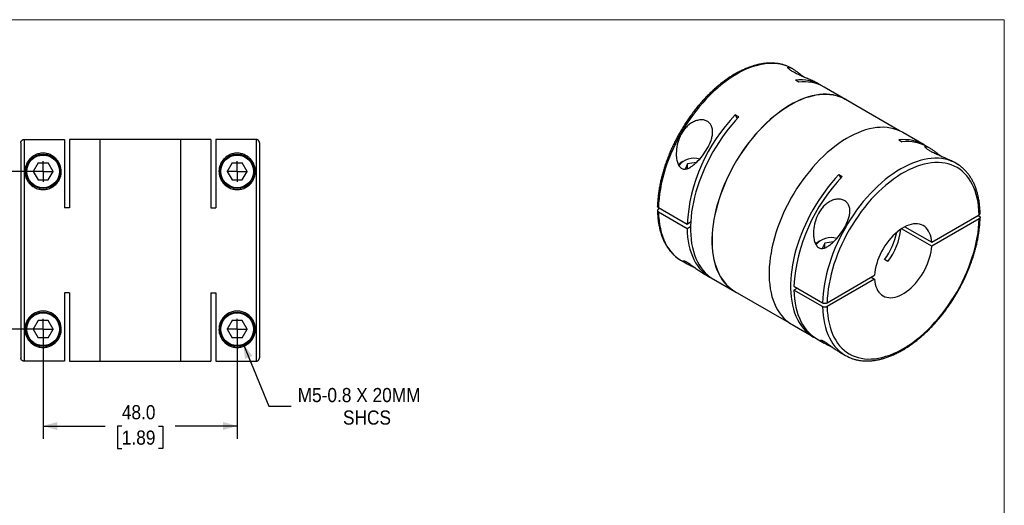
# Model space of a CAD drawing. Header units: millimetres. Extents: x 0 to 432, y 0 to 279.
# Tile 3 of 3: x 188 to 432, y 159 to 279. Entities that reach past the tile are written whole.
import ezdxf

# ---------------------------------------------------------------- set-up
doc = ezdxf.new("R2010")
doc.units = ezdxf.units.MM
doc.linetypes.add('SLD-Solid', pattern=[0])
doc.layers.add('SLD-0', color=7, linetype='SLD-Solid', lineweight=25)
doc.styles.add('SLDTEXTSTYLE0', font='GOTHIC.TTF', dxfattribs={"width": 0.913})
doc.dimstyles.new('SLDDIMSTYLE2', dxfattribs={"dimtxt": 3.5, "dimasz": 3.5, "dimexe": 0, "dimexo": 0.0625, "dimgap": 0.875, "dimtad": 0, "dimtih": 1, "dimtoh": 1, "dimdec": 1, "dimrnd": 1e-09, "dimzin": 4, "dimdsep": 46, "dimtxsty": 'SLDTEXTSTYLE0', "dimsah": 1, "dimcen": 0.09, "dimadec": 0, "dimazin": 1, "dimtfac": 1, "dimtdec": 1, "dimtofl": 0, "dimtmove": 0, "dimatfit": 3, "dimfxl": 0, "dimfrac": 2, "dimtolj": 1, "dimtzin": 12, "dimarcsym": 0})
doc.dimstyles.new('SLDDIMSTYLE4', dxfattribs={"dimtxt": 3.5, "dimasz": 3.5, "dimexe": 0, "dimexo": 0.0625, "dimgap": 0.875, "dimtad": 0, "dimtih": 1, "dimtoh": 1, "dimdec": 1, "dimrnd": 1e-09, "dimzin": 12, "dimdsep": 46, "dimtxsty": 'SLDTEXTSTYLE0', "dimsah": 1, "dimcen": 0, "dimadec": 0, "dimazin": 3, "dimtfac": 1, "dimtdec": 1, "dimtofl": 0, "dimtmove": 0, "dimatfit": 3, "dimfxl": 0, "dimfrac": 2, "dimtolj": 1, "dimtzin": 12, "dimarcsym": 0})

# ---------------------------------------------------------------- blocks, each defined once
blk = doc.blocks.new('Block2')
at = {"color": 7, "linetype": 'SLD-Solid', "lineweight": 18}
for p, q in [((0, 279.4), (431.8, 279.4)), ((431.8, 279.4), (431.8, 0))]:
    blk.add_line(p, q, dxfattribs=at)
blk = doc.blocks.new('_D_5')
at = {"layer": 'SLD-0'}
for p, q in [((192.79, 241.92), (163.37, 241.92)), ((166.54, 241.92), (166.54, 228.71)), ((162.02, 222.39), (160.95, 222.39)), ((160.95, 222.39), (160.95, 216.84)), ((171.07, 222.39), (172.14, 222.39)), ((172.14, 222.39), (172.14, 216.84)), ((160.95, 216.84), (162.02, 216.84)), ((172.14, 216.84), (171.07, 216.84)), ((166.54, 202.92), (166.54, 216.13)), ((192.79, 202.92), (163.37, 202.92))]:
    blk.add_line(p, q, dxfattribs=at)
for points in [[(166.54, 241.92), (165.54, 238.42), (167.54, 238.42)], [(166.54, 202.92), (167.54, 206.42), (165.54, 206.42)]]:
    blk.add_solid(points, dxfattribs=at)
at = {"layer": 'SLD-0', "char_height": 3.5, "attachment_point": 1, "style": 'SLDTEXTSTYLE0'}
for s, insert in [('39.0', (162.02, 227.58)), ('1.54', (162.02, 221.31))]:
    blk.add_mtext(s, dxfattribs=dict(at, insert=insert))
blk = doc.blocks.new('_D_6')
at = {"layer": 'SLD-0'}
for p, q in [((194.06, 201.65), (194.06, 175.84)), ((242.06, 201.65), (242.06, 175.84)), ((194.06, 179.01), (209.4, 179.01)), ((213.53, 178.99), (212.47, 178.99)), ((212.47, 178.99), (212.47, 173.43)), ((222.58, 178.99), (223.65, 178.99)), ((223.65, 178.99), (223.65, 173.43)), ((242.06, 179.01), (226.72, 179.01)), ((212.47, 173.43), (213.53, 173.43)), ((223.65, 173.43), (222.58, 173.43))]:
    blk.add_line(p, q, dxfattribs=at)
for points in [[(194.06, 179.01), (197.56, 178.01), (197.56, 180.01)], [(242.06, 179.01), (238.56, 180.01), (238.56, 178.01)]]:
    blk.add_solid(points, dxfattribs=at)
at = {"layer": 'SLD-0', "char_height": 3.5, "attachment_point": 1, "style": 'SLDTEXTSTYLE0'}
for s, insert in [('48.0', (213.53, 184.17)), ('1.89', (213.53, 177.9))]:
    blk.add_mtext(s, dxfattribs=dict(at, insert=insert))
blk = doc.blocks.new('_D_7')
at = {"layer": 'SLD-0'}
for p, q in [((243.6, 199.18), (249.87, 183.94)), ((249.87, 183.94), (255.43, 183.94))]:
    blk.add_line(p, q, dxfattribs=at)
blk.add_solid([(243.6, 199.18), (244.01, 195.56), (245.86, 196.32)], dxfattribs=at)
at = {"layer": 'SLD-0', "char_height": 3.5, "attachment_point": 1, "style": 'SLDTEXTSTYLE0'}
for s, insert in [('M5-0.8 X 20MM', (257.02, 188.41)), ('SHCS', (268.23, 182.85))]:
    blk.add_mtext(s, dxfattribs=dict(at, insert=insert))
blk = doc.blocks.new('SW_CENTERMARKSYMBOL_2')
at = {"layer": 'SLD-0', "color": 0}
for q in [(0, 2.54), (-2.54, 0), (0, -2.54), (2.54, 0)]:
    blk.add_line((0, 0), q, dxfattribs=at)
blk = doc.blocks.new('SW_CENTERMARKSYMBOL_3')
at = {"layer": 'SLD-0', "color": 0}
for q in [(0, 2.54), (-2.54, 0), (0, -2.54), (2.54, 0)]:
    blk.add_line((0, 0), q, dxfattribs=at)
blk = doc.blocks.new('SW_CENTERMARKSYMBOL_4')
at = {"layer": 'SLD-0', "color": 0}
for q in [(0, 2.54), (-2.54, 0), (0, -2.54), (2.54, 0)]:
    blk.add_line((0, 0), q, dxfattribs=at)
blk = doc.blocks.new('SW_CENTERMARKSYMBOL_5')
at = {"layer": 'SLD-0', "color": 0}
for q in [(0, 2.54), (-2.54, 0), (0, -2.54), (2.54, 0)]:
    blk.add_line((0, 0), q, dxfattribs=at)

msp = doc.modelspace()

# ---------------------------------------------------------------- linework, layer by layer
for p, q in [((379.47, 267.25), (379.33, 267.33)), ((380.97, 263.98), (380.12, 264.47)), ((386.4, 263.25), (385.83, 263.58)), ((392.55, 259.7), (387.25, 262.76)), ((405.84, 251.97), (392.52, 259.65)), ((366.12, 255.41), (365.27, 255.9)), ((365.27, 255.9), (365.73, 254.99)), ((411.99, 248.47), (406.69, 251.53)), ((188.56, 249.01), (188.56, 195.83)), ((189.36, 249.81), (189.36, 195.03)), ((189.36, 249.81), (199.36, 249.81)), ((199.36, 249.81), (199.36, 232.92)), ((208.06, 249.82), (200.56, 249.82)), ((200.56, 249.82), (200.56, 232.92)), ((208.06, 249.82), (208.06, 195.02)), ((228.06, 249.77), (208.06, 249.77)), ((235.56, 249.82), (228.06, 249.82)), ((228.06, 249.82), (228.06, 195.02)), ((235.56, 249.82), (235.56, 232.92)), ((236.76, 249.81), (236.76, 232.92)), ((246.76, 249.81), (236.76, 249.81)), ((246.76, 249.81), (246.76, 195.03)), ((247.56, 249.01), (247.56, 195.83)), ((405.72, 249.69), (406.57, 249.2)), ((413.41, 247.65), (412.84, 247.98)), ((192.83, 244.05), (191.6, 241.92)), ((192.83, 244.05), (195.29, 244.05)), ((196.51, 241.92), (195.29, 244.05)), ((240.83, 244.05), (239.6, 241.92)), ((240.83, 244.05), (243.29, 244.05)), ((244.51, 241.92), (243.29, 244.05)), ((352.3, 244.4), (352.16, 244.32)), ((353.43, 243.75), (352.84, 242.49)), ((355.61, 244.08), (353.43, 243.75)), ((353.43, 242.61), (353.43, 243.75)), ((419.91, 243.9), (419.77, 243.98)), ((191.6, 241.92), (192.83, 239.8)), ((195.29, 239.8), (196.51, 241.92)), ((239.6, 241.92), (240.83, 239.8)), ((243.29, 239.8), (244.51, 241.92)), ((390.87, 241.12), (391.72, 240.63)), ((390.87, 241.12), (391.33, 240.21)), ((192.83, 239.8), (195.29, 239.8)), ((240.83, 239.8), (243.29, 239.8)), ((200.56, 232.92), (199.36, 232.92)), ((235.56, 232.92), (236.76, 232.92)), ((353.33, 228.83), (346.26, 232.91)), ((346.54, 232.75), (346.26, 232.58)), ((346.26, 231.93), (353.33, 227.85)), ((354.21, 229.34), (353.33, 228.83)), ((413.84, 224.41), (425.58, 231.19)), ((425.58, 230.21), (413.84, 223.43)), ((425.3, 231.03), (425.58, 230.86)), ((353.33, 227.85), (354.18, 228.34)), ((413.84, 223.43), (406.35, 227.75)), ((407.2, 228.24), (413.84, 224.41)), ((386.24, 224.8), (386.1, 224.72)), ((387.37, 224.15), (386.78, 222.9)), ((389.55, 224.49), (387.37, 224.15)), ((387.37, 223.01), (387.37, 224.15)), ((351.93, 219.87), (353.32, 219.07)), ((403.02, 219.66), (402.17, 220.15)), ((357.19, 216.83), (359, 215.79)), ((359.85, 215.3), (365.15, 212.24)), ((387.98, 209.48), (399.72, 216.26)), ((399.72, 215.28), (387.98, 208.5)), ((398.87, 215.77), (399.72, 215.28)), ((200.56, 211.92), (199.36, 211.92)), ((199.36, 211.92), (199.36, 195.03)), ((200.56, 211.92), (200.56, 195.02)), ((235.56, 211.92), (236.76, 211.92)), ((235.56, 211.92), (235.56, 195.02)), ((236.76, 211.92), (236.76, 195.03)), ((365.18, 212.28), (378.49, 204.59)), ((379.77, 213.56), (386.84, 209.48)), ((380.62, 213.07), (379.77, 212.58)), ((386.84, 208.5), (379.77, 212.58)), ((192.83, 205.05), (191.6, 202.92)), ((195.29, 205.05), (192.83, 205.05)), ((196.51, 202.92), (195.29, 205.05)), ((240.83, 205.05), (239.6, 202.92)), ((243.29, 205.05), (240.83, 205.05)), ((244.51, 202.92), (243.29, 205.05)), ((191.6, 202.92), (192.83, 200.8)), ((195.29, 200.8), (196.51, 202.92)), ((239.6, 202.92), (240.83, 200.8)), ((243.29, 200.8), (244.51, 202.92)), ((379.29, 204.07), (384.6, 201.01)), ((195.29, 200.8), (192.83, 200.8)), ((243.29, 200.8), (240.83, 200.8)), ((385.44, 200.52), (387.26, 199.48)), ((199.36, 195.03), (189.36, 195.03)), ((200.56, 195.02), (208.06, 195.02)), ((208.06, 195.07), (228.06, 195.07)), ((228.06, 195.02), (235.56, 195.02)), ((236.76, 195.03), (246.76, 195.03)), ((391.13, 197.24), (392.52, 196.44))]:
    msp.add_line(p, q)
at = {"flags": 128}
for points in [[(378.53, 267.74), (378.1, 267.92), (377.34, 268.18), (376.56, 268.38), (375.75, 268.52), (374.91, 268.6), (374.05, 268.61), (373.17, 268.56), (372.27, 268.45), (371.35, 268.28), (370.42, 268.04), (369.47, 267.75), (368.52, 267.39), (367.56, 266.98), (366.59, 266.5), (365.63, 265.97), (364.66, 265.39), (363.69, 264.75), (362.73, 264.05), (361.78, 263.31), (360.84, 262.51), (359.91, 261.67), (358.99, 260.79), (358.09, 259.86), (357.2, 258.89), (356.34, 257.88), (355.51, 256.84), (354.69, 255.76), (353.91, 254.65), (353.15, 253.52), (352.43, 252.36), (351.74, 251.18), (351.08, 249.98), (350.46, 248.76), (349.87, 247.53), (349.33, 246.29), (348.83, 245.05), (348.37, 243.8), (347.95, 242.55), (347.57, 241.3), (347.25, 240.06), (346.96, 238.83), (346.73, 237.61), (346.54, 236.41), (346.4, 235.22), (346.3, 234.05), (346.26, 232.91)], [(379.33, 267.33), (378.83, 267.6), (378.53, 267.74)], [(393.35, 259.18), (393.13, 259.33), (392.46, 259.74), (391.77, 260.1), (391.04, 260.4), (390.28, 260.63), (389.49, 260.81), (388.67, 260.92), (387.84, 260.98), (386.98, 260.97), (386.1, 260.9), (385.2, 260.77), (384.29, 260.58), (383.36, 260.33), (382.42, 260.02), (381.48, 259.65), (380.52, 259.22), (379.57, 258.74), (378.61, 258.2), (377.65, 257.61), (376.7, 256.96), (375.75, 256.26), (374.81, 255.51), (373.87, 254.72), (372.95, 253.88), (372.05, 252.99), (371.16, 252.06), (370.29, 251.1), (369.44, 250.09), (368.61, 249.05), (367.81, 247.98), (367.04, 246.88), (366.29, 245.76), (365.58, 244.61), (364.9, 243.44), (364.25, 242.25), (363.64, 241.04), (363.06, 239.82), (362.53, 238.6), (362.03, 237.36), (361.58, 236.13), (361.16, 234.89), (360.79, 233.66), (360.47, 232.43), (360.19, 231.21), (359.95, 230), (359.76, 228.8), (359.62, 227.63), (359.53, 226.47), (359.48, 225.34), (359.48, 224.23), (359.53, 223.15), (359.62, 222.11), (359.76, 221.09), (359.95, 220.12), (360.19, 219.18), (360.47, 218.28), (360.79, 217.43), (361.16, 216.62), (361.58, 215.86), (362.03, 215.15), (362.53, 214.49), (363.06, 213.88), (363.64, 213.33), (364.25, 212.83), (364.9, 212.39), (365.58, 212), (366, 211.8)], [(392.52, 259.65), (392.44, 259.7), (391.74, 260.06), (391.01, 260.35), (390.26, 260.59), (389.47, 260.76), (388.66, 260.88), (387.82, 260.93), (386.96, 260.92), (386.08, 260.85), (385.19, 260.73), (384.28, 260.54), (383.35, 260.29), (382.42, 259.98), (381.47, 259.61), (380.52, 259.18), (379.57, 258.7), (378.61, 258.16), (377.65, 257.57), (376.7, 256.92), (375.75, 256.22), (374.81, 255.48), (373.88, 254.68), (372.96, 253.84), (372.06, 252.96), (371.17, 252.03), (370.3, 251.07), (369.46, 250.07), (368.63, 249.03), (367.83, 247.96), (367.06, 246.87), (366.32, 245.74), (365.6, 244.59), (364.92, 243.42), (364.28, 242.24), (363.67, 241.03), (363.09, 239.82), (362.56, 238.59), (362.06, 237.36), (361.61, 236.13), (361.2, 234.89), (360.83, 233.66), (360.5, 232.43), (360.22, 231.22), (359.99, 230.01), (359.8, 228.82), (359.66, 227.64), (359.56, 226.49), (359.52, 225.36), (359.52, 224.25), (359.56, 223.18), (359.66, 222.13), (359.8, 221.12), (359.99, 220.15), (360.22, 219.21), (360.5, 218.32), (360.83, 217.46), (361.2, 216.66), (361.61, 215.9), (362.06, 215.19), (362.56, 214.53), (363.09, 213.92), (363.67, 213.37), (364.28, 212.87), (364.92, 212.43), (365.18, 212.28)], [(366.12, 255.41), (365.24, 254.44), (364.37, 253.43), (363.53, 252.39), (362.71, 251.32), (361.92, 250.21), (361.16, 249.08), (360.43, 247.92), (359.73, 246.73), (359.06, 245.53), (358.44, 244.31), (357.85, 243.08), (357.3, 241.84), (356.79, 240.59), (356.33, 239.34), (355.9, 238.09), (355.52, 236.84), (355.19, 235.59), (354.9, 234.35), (354.66, 233.13), (354.47, 231.92), (354.32, 230.73), (354.23, 229.56), (354.18, 228.41), (354.18, 227.29), (354.23, 226.2), (354.32, 225.14), (354.47, 224.11), (354.66, 223.12), (354.9, 222.18), (355.19, 221.27), (355.52, 220.41), (355.9, 219.6), (356.33, 218.83), (356.79, 218.12), (357.3, 217.46), (357.85, 216.85), (358.44, 216.3), (359.06, 215.81), (359.73, 215.37), (359.85, 215.3)], [(406.69, 251.53), (406.61, 251.58), (405.91, 251.94), (405.18, 252.23), (404.42, 252.47), (403.63, 252.64), (402.82, 252.76), (401.98, 252.81), (401.12, 252.8), (400.24, 252.74), (399.34, 252.61), (398.43, 252.42), (397.5, 252.17), (396.57, 251.86), (395.62, 251.49), (394.67, 251.06), (393.71, 250.58), (392.75, 250.04), (391.79, 249.44), (390.84, 248.8), (389.89, 248.1), (388.95, 247.35), (388.02, 246.55), (387.1, 245.71), (386.19, 244.83), (385.3, 243.9), (384.43, 242.93), (383.58, 241.93), (382.76, 240.89), (381.96, 239.82), (381.18, 238.72), (380.44, 237.59), (379.72, 236.44), (379.04, 235.27), (378.39, 234.08), (377.78, 232.88), (377.21, 231.66), (376.67, 230.43), (376.17, 229.2), (375.72, 227.96), (375.31, 226.73), (374.94, 225.49), (374.61, 224.26), (374.33, 223.04), (374.1, 221.83), (373.91, 220.64), (373.77, 219.46), (373.67, 218.31), (373.62, 217.18), (373.62, 216.07), (373.67, 214.99), (373.77, 213.94), (373.91, 212.93), (374.1, 211.95), (374.33, 211.02), (374.61, 210.12), (374.94, 209.27), (375.31, 208.46), (375.72, 207.7), (376.17, 206.99), (376.67, 206.33), (377.21, 205.72), (377.78, 205.17), (378.39, 204.67), (379.04, 204.22), (379.29, 204.07)], [(419.12, 244.31), (418.69, 244.49), (417.93, 244.75), (417.15, 244.95), (416.34, 245.09), (415.5, 245.17), (414.64, 245.18), (413.75, 245.13), (412.85, 245.02), (411.94, 244.85), (411, 244.61), (410.06, 244.32), (409.11, 243.96), (408.15, 243.55), (407.18, 243.07), (406.21, 242.54), (405.25, 241.96), (404.28, 241.32), (403.32, 240.62), (402.37, 239.88), (401.42, 239.08), (400.49, 238.24), (399.58, 237.36), (398.67, 236.43), (397.79, 235.46), (396.93, 234.45), (396.09, 233.41), (395.28, 232.33), (394.5, 231.22), (393.74, 230.09), (393.02, 228.93), (392.32, 227.75), (391.67, 226.55), (391.05, 225.33), (390.46, 224.1), (389.92, 222.86), (389.42, 221.62), (388.95, 220.37), (388.54, 219.12), (388.16, 217.87), (387.83, 216.63), (387.55, 215.4), (387.31, 214.18), (387.13, 212.97), (386.98, 211.79), (386.89, 210.62), (386.84, 209.48)], [(425.58, 231.19), (425.54, 232.26), (425.44, 233.31), (425.3, 234.31), (425.11, 235.28), (424.88, 236.22), (424.59, 237.1), (424.26, 237.95), (423.89, 238.75), (423.47, 239.5), (423.01, 240.19), (422.5, 240.84), (421.96, 241.43), (421.38, 241.97), (420.76, 242.45), (420.1, 242.87), (419.41, 243.23), (418.68, 243.53), (417.93, 243.77), (417.15, 243.95), (416.34, 244.07), (415.5, 244.12), (414.65, 244.11), (413.77, 244.04), (412.87, 243.91), (411.96, 243.71), (411.04, 243.46), (410.1, 243.14), (409.16, 242.76), (408.21, 242.33), (407.26, 241.83), (406.3, 241.28), (405.35, 240.67), (404.4, 240.01), (403.46, 239.3), (402.52, 238.54), (401.6, 237.73), (400.69, 236.87), (399.79, 235.97), (398.91, 235.03), (398.06, 234.05), (397.22, 233.03), (396.41, 231.98), (395.63, 230.9), (394.88, 229.79), (394.15, 228.65), (393.46, 227.49), (392.8, 226.31), (392.18, 225.12), (391.6, 223.91), (391.06, 222.69), (390.55, 221.46), (390.09, 220.23), (389.67, 219), (389.3, 217.76), (388.97, 216.54), (388.69, 215.32), (388.45, 214.12), (388.26, 212.93), (388.12, 211.76), (388.02, 210.61), (387.98, 209.48)], [(390.87, 241.12), (389.98, 240.15), (389.12, 239.15), (388.27, 238.11), (387.46, 237.03), (386.67, 235.92), (385.9, 234.79), (385.17, 233.63), (384.48, 232.45), (383.81, 231.24), (383.19, 230.03), (382.6, 228.8), (382.05, 227.55), (381.54, 226.31), (381.07, 225.05), (380.65, 223.8), (380.27, 222.55), (379.94, 221.3), (379.65, 220.07), (379.41, 218.84), (379.22, 217.63), (379.07, 216.44), (378.98, 215.27), (378.93, 214.12), (378.93, 213), (378.98, 211.91), (379.07, 210.85), (379.22, 209.82), (379.41, 208.84), (379.65, 207.89), (379.94, 206.99), (380.27, 206.13), (380.65, 205.31), (381.07, 204.55), (381.54, 203.83), (382.05, 203.17), (382.6, 202.56), (383.19, 202.01), (383.81, 201.52), (384.48, 201.08), (385.03, 200.78)], [(346.26, 231.93), (346.3, 230.84), (346.4, 229.78), (346.54, 228.76), (346.73, 227.77), (346.96, 226.82), (347.25, 225.92), (347.57, 225.05), (347.95, 224.24), (348.37, 223.47), (348.83, 222.76), (349.33, 222.09), (349.87, 221.48), (350.46, 220.93), (351.08, 220.43), (351.16, 220.36)], [(387.98, 208.5), (388.02, 207.42), (388.12, 206.38), (388.26, 205.37), (388.45, 204.4), (388.69, 203.47), (388.97, 202.58), (389.3, 201.74), (389.67, 200.94), (390.09, 200.19), (390.55, 199.49), (391.06, 198.85), (391.6, 198.25), (392.18, 197.72), (392.8, 197.24), (393.46, 196.82), (394.15, 196.46), (394.88, 196.15), (395.63, 195.91), (396.41, 195.74), (397.22, 195.62), (398.06, 195.56), (398.91, 195.57), (399.79, 195.64), (400.69, 195.78), (401.6, 195.97), (402.52, 196.23), (403.46, 196.55), (404.4, 196.92), (405.35, 197.36), (406.3, 197.85), (407.26, 198.41), (408.21, 199.01), (409.16, 199.67), (410.1, 200.38), (411.04, 201.15), (411.96, 201.96), (412.87, 202.81), (413.77, 203.71), (414.65, 204.65), (415.5, 205.64), (416.34, 206.65), (417.15, 207.7), (417.93, 208.79), (418.68, 209.9), (419.41, 211.04), (420.1, 212.2), (420.76, 213.37), (421.38, 214.57), (421.96, 215.78), (422.5, 217), (423.01, 218.23), (423.47, 219.46), (423.89, 220.69), (424.26, 221.92), (424.59, 223.15), (424.88, 224.36), (425.11, 225.57), (425.3, 226.76), (425.44, 227.93), (425.54, 229.08), (425.58, 230.21)], [(413.84, 224.41), (413.78, 225.04), (413.68, 225.63), (413.52, 226.19), (413.33, 226.7), (413.09, 227.17), (412.81, 227.59), (412.49, 227.96), (412.13, 228.27), (411.73, 228.53), (411.3, 228.73), (410.85, 228.87), (410.36, 228.95), (409.85, 228.97), (409.32, 228.93), (408.77, 228.83), (408.21, 228.67), (407.64, 228.45), (407.07, 228.17), (406.49, 227.84), (405.92, 227.45), (405.35, 227.01), (404.79, 226.53), (404.24, 226), (403.71, 225.43), (403.2, 224.82), (402.72, 224.18), (402.26, 223.51), (401.83, 222.81), (401.43, 222.1), (401.07, 221.37), (400.75, 220.63), (400.47, 219.89), (400.23, 219.14), (400.04, 218.4), (399.88, 217.67), (399.78, 216.96), (399.72, 216.26)], [(353.33, 227.85), (353.37, 226.75), (353.47, 225.69), (353.61, 224.66), (353.8, 223.66), (354.04, 222.71), (354.33, 221.8), (354.66, 220.94), (355.04, 220.12), (355.46, 219.35), (355.93, 218.64), (356.43, 217.97), (356.98, 217.36), (357.57, 216.8), (358.2, 216.31), (358.86, 215.87), (359.43, 215.56)], [(399.72, 215.28), (399.78, 214.65), (399.88, 214.05), (400.04, 213.5), (400.23, 212.98), (400.47, 212.51), (400.75, 212.1), (401.07, 211.73), (401.43, 211.41), (401.83, 211.16), (402.26, 210.96), (402.72, 210.82), (403.2, 210.73), (403.71, 210.72), (404.24, 210.76), (404.79, 210.86), (405.35, 211.02), (405.92, 211.24), (406.49, 211.52), (407.07, 211.85), (407.64, 212.24), (408.21, 212.67), (408.77, 213.16), (409.32, 213.69), (409.85, 214.26), (410.36, 214.87), (410.85, 215.51), (411.3, 216.18), (411.73, 216.87), (412.13, 217.59), (412.49, 218.32), (412.81, 219.06), (413.09, 219.8), (413.33, 220.54), (413.52, 221.28), (413.68, 222.01), (413.78, 222.73), (413.84, 223.43)], [(351.16, 220.36), (351.74, 219.98), (351.93, 219.87)], [(379.77, 212.58), (379.82, 211.48), (379.91, 210.42), (380.06, 209.39), (380.25, 208.4), (380.49, 207.45), (380.77, 206.54), (381.11, 205.67), (381.48, 204.85), (381.91, 204.09), (382.37, 203.37), (382.88, 202.7), (383.43, 202.09), (384.02, 201.54), (384.65, 201.04), (385.31, 200.6), (385.44, 200.52)], [(386.84, 208.5), (386.89, 207.41), (386.98, 206.35), (387.13, 205.32), (387.31, 204.34), (387.55, 203.39), (387.83, 202.48), (388.16, 201.62), (388.54, 200.81), (388.95, 200.04), (389.42, 199.33), (389.92, 198.66), (390.46, 198.05), (391.05, 197.49), (391.67, 197), (391.75, 196.93)]]:
    msp.add_lwpolyline(points, dxfattribs=at)
for centre, radius in [((194.06, 241.92), 4.25), ((194.06, 241.92), 4.05), ((242.06, 241.92), 4.25), ((242.06, 241.92), 4.05), ((194.06, 202.92), 4.25), ((242.06, 202.92), 4.25), ((194.06, 202.92), 4.05), ((242.06, 202.92), 4.05)]:
    msp.add_circle(centre, radius)
for centre, radius, start, end in [((381.39, 254.32), 10.23, 57.975, 97.1202), ((382.23, 253.71), 10.35, 60.9947, 96.9725), ((396.07, 226.14), 42.83, 135.9792, 176.3996), ((406.99, 239.54), 10.23, 57.9782, 97.1171), ((407.82, 238.93), 10.35, 60.9916, 96.9756), ((353.49, 241.84), 2.81, 118.361, 143.6722), ((355.06, 240.21), 4.95, 73.8055, 139.9151), ((415.34, 235.97), 9.15, 54.3014, 65.6159), ((422.52, 210.87), 42.83, 135.9792, 176.3996), ((389.26, 229.97), 16.22, 322.7562, 349.004), ((390.56, 229.23), 15.71, 322.4873, 354.1896), ((387.43, 222.25), 2.81, 118.361, 143.6722), ((389, 220.61), 4.95, 73.8055, 139.9151), ((397.09, 204.37), 9.15, 234.3014, 245.6159)]:
    msp.add_arc(centre, radius, start, end)
for points, knots in [([(378.48, 267.76), (378.36, 267.81), (378.01, 267.98), (377.4, 268.19), (376.65, 268.4), (375.88, 268.55), (375.08, 268.65), (374.26, 268.69), (373.43, 268.68), (372.58, 268.61), (371.71, 268.49), (370.82, 268.31), (369.93, 268.07), (369.03, 267.78), (368.11, 267.44), (367.2, 267.04), (366.28, 266.6), (365.36, 266.1), (364.44, 265.55), (363.53, 264.95), (362.62, 264.31), (361.71, 263.62), (360.82, 262.89), (359.94, 262.12), (359.07, 261.3), (358.21, 260.45), (357.37, 259.56), (356.55, 258.64), (355.75, 257.68), (354.97, 256.69), (354.21, 255.68), (353.48, 254.64), (352.78, 253.57), (352.1, 252.48), (351.45, 251.38), (350.84, 250.25), (350.25, 249.12), (349.7, 247.97), (349.18, 246.81), (348.7, 245.64), (348.26, 244.47), (347.85, 243.3), (347.48, 242.13), (347.15, 240.96), (346.86, 239.79), (346.62, 238.64), (346.41, 237.49), (346.25, 236.36), (346.13, 235.24), (346.05, 234.2), (346.03, 233.54), (346.02, 233.24)], [0, 0, 0, 0, 0.010478, 0.030656, 0.050865, 0.071122, 0.09144, 0.111828, 0.132287, 0.152816, 0.173409, 0.194056, 0.214749, 0.235479, 0.256234, 0.277008, 0.297794, 0.318586, 0.339379, 0.36017, 0.380956, 0.401737, 0.422511, 0.443279, 0.464039, 0.484793, 0.505541, 0.526283, 0.54702, 0.567752, 0.588481, 0.609207, 0.62993, 0.650652, 0.671373, 0.692095, 0.712817, 0.73354, 0.754266, 0.774994, 0.795727, 0.816464, 0.837206, 0.857954, 0.87871, 0.899472, 0.920242, 0.941021, 0.961807, 0.982602, 1, 1, 1, 1]), ([(379.56, 266.53), (379.43, 266.6), (379.18, 266.75), (378.87, 266.96), (378.62, 267.15), (378.43, 267.31), (378.31, 267.46), (378.24, 267.56), (378.23, 267.64), (378.28, 267.69), (378.4, 267.71), (378.6, 267.66), (378.86, 267.57), (379.16, 267.42), (379.51, 267.23), (379.95, 266.96), (380.5, 266.58), (381.09, 266.14), (381.64, 265.71), (381.98, 265.43), (382.17, 265.27), (382.19, 265.25)], [0, 0, 0, 0, 0.043697, 0.087594, 0.131194, 0.175374, 0.218863, 0.263242, 0.306635, 0.351123, 0.40755, 0.465672, 0.526275, 0.58288, 0.640994, 0.701044, 0.787186, 0.875063, 0.93422, 0.992181, 1, 1, 1, 1]), ([(385.83, 263.58), (385.71, 263.64), (385.47, 263.78), (385.03, 264), (384.53, 264.24), (383.97, 264.49), (383.43, 264.72), (382.91, 264.94), (382.41, 265.16), (381.91, 265.37), (381.4, 265.6), (380.9, 265.83), (380.42, 266.06), (379.96, 266.3), (379.69, 266.45), (379.56, 266.53)], [0, 0, 0, 0, 0.081745, 0.170875, 0.266372, 0.357967, 0.446898, 0.516854, 0.585107, 0.654991, 0.723487, 0.792803, 0.861223, 0.930769, 1, 1, 1, 1]), ([(358.34, 247.6), (357.98, 246.97), (357.16, 245.75), (355.98, 244.41), (354.98, 243.5), (354.19, 242.94), (353.5, 242.6), (352.91, 242.47), (352.48, 242.48), (352.06, 242.61), (351.68, 242.88), (351.36, 243.25), (351.04, 243.85), (350.78, 244.71), (350.61, 246.15), (350.74, 247.98), (351.33, 250.11), (352.21, 251.76), (353.14, 252.89), (353.96, 253.63), (354.88, 254.2), (355.88, 254.58), (356.89, 254.71), (357.86, 254.56), (358.67, 254.13), (359.26, 253.46), (359.6, 252.61), (359.7, 251.65), (359.58, 250.63), (359.29, 249.61), (358.88, 248.59), (358.53, 247.93), (358.34, 247.6)], [0, 0, 0, 0, 0.0621201, 0.1243969, 0.1567742, 0.1866249, 0.2180539, 0.2343829, 0.2494134, 0.2652237, 0.2808461, 0.2959594, 0.3122744, 0.3435933, 0.3749427, 0.4371298, 0.4994158, 0.5617679, 0.5938316, 0.6242575, 0.6555267, 0.6867747, 0.7180664, 0.7493234, 0.7805637, 0.8118651, 0.8432226, 0.8746176, 0.9050727, 0.9372025, 0.9678316, 1, 1, 1, 1]), ([(188.56, 249.01), (188.56, 249.04), (188.56, 249.09), (188.57, 249.17), (188.59, 249.25), (188.63, 249.34), (188.69, 249.46), (188.79, 249.58), (188.91, 249.68), (189.05, 249.76), (189.2, 249.81), (189.31, 249.81), (189.36, 249.81)], [0, 0, 0, 0, 0.062267, 0.124304, 0.186712, 0.25008, 0.373647, 0.50012, 0.623263, 0.750544, 0.875222, 1, 1, 1, 1]), ([(247.56, 249.01), (247.56, 249.04), (247.56, 249.1), (247.54, 249.19), (247.52, 249.27), (247.49, 249.35), (247.45, 249.43), (247.4, 249.49), (247.35, 249.55), (247.3, 249.61), (247.24, 249.65), (247.18, 249.69), (247.12, 249.73), (247.06, 249.76), (247, 249.78), (246.94, 249.8), (246.88, 249.81), (246.82, 249.81), (246.78, 249.81), (246.76, 249.81)], [0, 0, 0, 0, 0.07189, 0.142147, 0.210771, 0.277762, 0.343119, 0.406843, 0.468934, 0.529391, 0.588215, 0.645405, 0.700962, 0.754885, 0.807174, 0.857831, 0.906854, 0.954243, 1, 1, 1, 1]), ([(194.06, 237.42), (193.69, 237.42), (192.95, 237.51), (191.94, 237.91), (191.08, 238.5), (190.43, 239.21), (189.96, 240), (189.67, 240.8), (189.55, 241.61), (189.57, 242.64), (189.9, 243.83), (190.58, 244.85), (191.35, 245.54), (191.95, 245.92), (192.51, 246.16), (192.99, 246.3), (193.51, 246.4), (194.06, 246.43), (194.61, 246.4), (195.12, 246.3), (195.6, 246.16), (196.17, 245.92), (196.77, 245.54), (197.54, 244.85), (198.22, 243.83), (198.55, 242.63), (198.57, 241.6), (198.44, 240.8), (198.16, 239.99), (197.69, 239.21), (197.03, 238.5), (196.18, 237.91), (195.17, 237.51), (194.43, 237.42), (194.06, 237.42)], [0, 0, 0, 0, 0.031232, 0.062538, 0.093889, 0.125259, 0.155704, 0.187832, 0.218366, 0.250288, 0.312404, 0.374557, 0.405753, 0.437167, 0.453497, 0.468486, 0.484635, 0.499978, 0.51528, 0.5314, 0.54643, 0.56281, 0.59413, 0.625318, 0.687681, 0.749936, 0.781812, 0.812306, 0.844418, 0.874851, 0.906143, 0.937459, 0.968617, 1, 1, 1, 1]), ([(242.06, 237.42), (241.69, 237.42), (240.95, 237.51), (239.94, 237.91), (239.08, 238.5), (238.43, 239.21), (237.96, 240), (237.67, 240.8), (237.55, 241.61), (237.57, 242.64), (237.9, 243.83), (238.58, 244.85), (239.35, 245.54), (239.95, 245.92), (240.51, 246.16), (240.99, 246.3), (241.51, 246.4), (242.06, 246.43), (242.61, 246.4), (243.12, 246.3), (243.6, 246.16), (244.17, 245.92), (244.77, 245.54), (245.54, 244.85), (246.22, 243.83), (246.55, 242.63), (246.57, 241.6), (246.44, 240.8), (246.16, 239.99), (245.69, 239.21), (245.03, 238.5), (244.18, 237.91), (243.17, 237.51), (242.43, 237.42), (242.06, 237.42)], [0, 0, 0, 0, 0.031232, 0.062538, 0.093889, 0.125259, 0.155704, 0.187832, 0.218366, 0.250288, 0.312404, 0.374557, 0.405753, 0.437167, 0.453497, 0.468486, 0.484635, 0.499978, 0.51528, 0.5314, 0.54643, 0.56281, 0.59413, 0.625318, 0.687681, 0.749936, 0.781812, 0.812306, 0.844418, 0.874851, 0.906143, 0.937459, 0.968617, 1, 1, 1, 1]), ([(413.5, 246.93), (413.37, 247.01), (413.12, 247.16), (412.81, 247.36), (412.56, 247.55), (412.37, 247.72), (412.25, 247.86), (412.18, 247.97), (412.17, 248.05), (412.22, 248.1), (412.34, 248.11), (412.54, 248.07), (412.8, 247.97), (413.1, 247.83), (413.45, 247.63), (413.89, 247.36), (414.44, 246.99), (415.03, 246.55), (415.58, 246.11), (415.92, 245.84), (416.11, 245.68), (416.13, 245.66)], [0, 0, 0, 0, 0.043697, 0.087594, 0.131194, 0.175374, 0.218863, 0.263242, 0.306635, 0.351123, 0.40755, 0.465672, 0.526275, 0.58288, 0.640994, 0.701044, 0.787186, 0.875063, 0.93422, 0.992181, 1, 1, 1, 1]), ([(419.77, 243.98), (419.65, 244.05), (419.41, 244.18), (418.97, 244.41), (418.47, 244.64), (417.92, 244.89), (417.37, 245.13), (416.85, 245.35), (416.35, 245.56), (415.85, 245.78), (415.34, 246.01), (414.84, 246.24), (414.36, 246.47), (413.9, 246.7), (413.63, 246.86), (413.5, 246.93)], [0, 0, 0, 0, 0.081745, 0.170875, 0.266372, 0.357967, 0.446898, 0.516854, 0.585107, 0.654991, 0.723487, 0.792803, 0.861223, 0.930769, 1, 1, 1, 1]), ([(425.82, 231.52), (425.82, 231.57), (425.81, 231.96), (425.77, 232.7), (425.68, 233.71), (425.55, 234.69), (425.37, 235.63), (425.15, 236.55), (424.88, 237.43), (424.58, 238.27), (424.23, 239.07), (423.84, 239.83), (423.41, 240.54), (422.94, 241.21), (422.43, 241.83), (421.89, 242.4), (421.33, 242.92), (420.92, 243.23), (420.72, 243.38)], [0, 0, 0, 0, 0.008746, 0.075533, 0.142339, 0.209138, 0.275914, 0.342648, 0.409315, 0.475884, 0.542325, 0.608604, 0.674688, 0.740551, 0.806178, 0.871565, 0.936727, 1, 1, 1, 1]), ([(392.28, 228.01), (391.92, 227.37), (391.1, 226.16), (389.92, 224.81), (388.92, 223.91), (388.13, 223.34), (387.44, 223), (386.86, 222.88), (386.42, 222.89), (386, 223.02), (385.62, 223.28), (385.31, 223.66), (384.98, 224.25), (384.72, 225.12), (384.55, 226.55), (384.68, 228.39), (385.27, 230.52), (386.15, 232.16), (387.08, 233.3), (387.9, 234.03), (388.82, 234.61), (389.82, 234.98), (390.84, 235.11), (391.8, 234.96), (392.61, 234.53), (393.2, 233.86), (393.55, 233.01), (393.64, 232.06), (393.52, 231.04), (393.24, 230.02), (392.82, 228.99), (392.47, 228.34), (392.28, 228.01)], [0, 0, 0, 0, 0.06212, 0.124397, 0.156774, 0.186625, 0.218054, 0.234383, 0.249413, 0.265224, 0.280846, 0.295959, 0.312274, 0.343593, 0.374943, 0.43713, 0.499416, 0.561768, 0.593832, 0.624258, 0.655527, 0.686775, 0.718066, 0.749323, 0.780564, 0.811865, 0.843223, 0.874618, 0.905073, 0.937202, 0.967832, 1, 1, 1, 1]), ([(346.26, 232.91), (346.19, 232.96), (346.07, 233.05), (346, 233.18), (346.02, 233.24), (346.02, 233.24)], [0, 0, 0, 0, 0.492119, 0.983693, 1, 1, 1, 1]), ([(346.26, 232.58), (346.24, 232.57), (346.19, 232.54), (346.14, 232.5), (346.1, 232.46), (346.06, 232.41), (346.04, 232.36), (346.03, 232.31), (346.02, 232.24), (346.03, 232.17), (346.08, 232.08), (346.15, 232), (346.22, 231.95), (346.26, 231.93)], [0, 0, 0, 0, 0.0735081, 0.1448221, 0.2148373, 0.2844991, 0.3547673, 0.4265771, 0.5008057, 0.6231284, 0.7501891, 0.8753187, 1, 1, 1, 1]), ([(346.02, 232.25), (346.02, 232.2), (346.03, 231.81), (346.07, 231.07), (346.16, 230.06), (346.29, 229.08), (346.47, 228.14), (346.69, 227.22), (346.96, 226.34), (347.27, 225.5), (347.61, 224.7), (348, 223.94), (348.43, 223.23), (348.9, 222.56), (349.41, 221.94), (349.95, 221.37), (350.52, 220.85), (350.92, 220.54), (351.12, 220.39)], [0, 0, 0, 0, 0.00877, 0.075555, 0.142359, 0.209157, 0.275932, 0.342664, 0.409329, 0.475897, 0.542336, 0.608613, 0.674695, 0.740557, 0.806182, 0.871568, 0.936729, 1, 1, 1, 1]), ([(425.58, 231.19), (425.63, 231.22), (425.71, 231.27), (425.78, 231.37), (425.82, 231.45), (425.82, 231.5), (425.82, 231.52)], [0, 0, 0, 0, 0.297787, 0.581061, 0.849814, 1, 1, 1, 1]), ([(393.36, 196.01), (393.48, 195.96), (393.83, 195.79), (394.44, 195.58), (395.19, 195.37), (395.96, 195.22), (396.76, 195.12), (397.58, 195.08), (398.41, 195.09), (399.27, 195.16), (400.14, 195.28), (401.02, 195.46), (401.91, 195.7), (402.82, 195.99), (403.73, 196.33), (404.64, 196.73), (405.56, 197.17), (406.48, 197.67), (407.4, 198.22), (408.31, 198.82), (409.22, 199.46), (410.13, 200.15), (411.02, 200.88), (411.9, 201.65), (412.77, 202.47), (413.63, 203.32), (414.47, 204.21), (415.29, 205.13), (416.09, 206.09), (416.87, 207.08), (417.63, 208.09), (418.36, 209.13), (419.06, 210.2), (419.74, 211.29), (420.39, 212.39), (421.01, 213.52), (421.59, 214.65), (422.14, 215.8), (422.66, 216.96), (423.14, 218.13), (423.58, 219.3), (423.99, 220.47), (424.36, 221.64), (424.69, 222.81), (424.98, 223.98), (425.22, 225.13), (425.43, 226.28), (425.59, 227.41), (425.72, 228.53), (425.79, 229.57), (425.81, 230.23), (425.82, 230.53)], [0, 0, 0, 0, 0.0104782, 0.030656, 0.0508647, 0.0711217, 0.0914403, 0.111828, 0.1322874, 0.1528162, 0.1734087, 0.1940562, 0.2147494, 0.2354785, 0.2562342, 0.2770083, 0.2977941, 0.318586, 0.3393791, 0.3601699, 0.3809563, 0.4017371, 0.4225113, 0.4432787, 0.4640393, 0.4847933, 0.505541, 0.5262829, 0.5470198, 0.5677522, 0.5884808, 0.6092065, 0.6299299, 0.6506519, 0.6713731, 0.6920945, 0.7128165, 0.73354, 0.7542656, 0.7749943, 0.7957267, 0.8164637, 0.837206, 0.8579544, 0.8787095, 0.8994719, 0.9202421, 0.9410205, 0.9618072, 0.982602, 1, 1, 1, 1]), ([(425.58, 230.86), (425.6, 230.85), (425.64, 230.83), (425.69, 230.78), (425.74, 230.74), (425.77, 230.69), (425.8, 230.64), (425.82, 230.59), (425.82, 230.53), (425.81, 230.46), (425.78, 230.38), (425.7, 230.29), (425.63, 230.24), (425.58, 230.21)], [0, 0, 0, 0, 0.068723, 0.138384, 0.208985, 0.280524, 0.353002, 0.426421, 0.500779, 0.600882, 0.717466, 0.850513, 1, 1, 1, 1]), ([(355.48, 217.98), (355.46, 217.99), (355.34, 218.05), (355.12, 218.15), (354.75, 218.33), (354.31, 218.54), (353.85, 218.78), (353.44, 219), (353.1, 219.19), (352.82, 219.37), (352.61, 219.53), (352.47, 219.67), (352.41, 219.77), (352.41, 219.82), (352.45, 219.85), (352.54, 219.85), (352.66, 219.81), (352.81, 219.76), (352.99, 219.67), (353.14, 219.58), (353.22, 219.54)], [0, 0, 0, 0, 0.00918, 0.046932, 0.085754, 0.159993, 0.238067, 0.312755, 0.389906, 0.46575, 0.541976, 0.61951, 0.694233, 0.745782, 0.796954, 0.846903, 0.886269, 0.923397, 0.962276, 1, 1, 1, 1]), ([(353.22, 219.54), (353.3, 219.49), (353.46, 219.4), (353.73, 219.23), (354, 219.04), (354.37, 218.78), (354.81, 218.46), (355.31, 218.1), (355.78, 217.76), (356.22, 217.45), (356.63, 217.18), (356.95, 216.97), (357.12, 216.87), (357.19, 216.84)], [0, 0, 0, 0, 0.057549, 0.116767, 0.173301, 0.233259, 0.349145, 0.465447, 0.578972, 0.696789, 0.812875, 0.928415, 1, 1, 1, 1]), ([(386.84, 209.48), (386.87, 209.47), (386.91, 209.44), (386.99, 209.41), (387.08, 209.38), (387.17, 209.36), (387.28, 209.35), (387.4, 209.34), (387.51, 209.34), (387.64, 209.36), (387.76, 209.39), (387.87, 209.42), (387.94, 209.46), (387.98, 209.48)], [0, 0, 0, 0, 0.0714185, 0.1467361, 0.2259526, 0.3090679, 0.3960816, 0.4869933, 0.5818025, 0.6805085, 0.7831107, 0.8896081, 1, 1, 1, 1]), ([(198.56, 202.92), (198.56, 202.41), (198.38, 201.42), (197.8, 200.34), (197.13, 199.6), (196.5, 199.11), (195.85, 198.77), (195.23, 198.57), (194.72, 198.46), (194.18, 198.41), (193.63, 198.43), (193.1, 198.51), (192.45, 198.7), (191.76, 199.02), (190.89, 199.65), (190.1, 200.62), (189.57, 201.98), (189.52, 203.28), (189.77, 204.36), (190.12, 205.16), (190.66, 205.92), (191.39, 206.6), (192.31, 207.12), (193.38, 207.41), (194.49, 207.45), (195.58, 207.2), (196.54, 206.73), (197.31, 206.08), (197.9, 205.33), (198.29, 204.54), (198.51, 203.72), (198.56, 203.19), (198.56, 202.92)], [0, 0, 0, 0, 0.0621201, 0.1243969, 0.1567742, 0.1866249, 0.2180539, 0.2343829, 0.2494134, 0.2652237, 0.2808461, 0.2959594, 0.3122744, 0.3435933, 0.3749427, 0.4371298, 0.4994158, 0.5617679, 0.5938316, 0.6242575, 0.6555267, 0.6867747, 0.7180664, 0.7493234, 0.7805637, 0.8118651, 0.8432226, 0.8746176, 0.9050727, 0.9372025, 0.9678316, 1, 1, 1, 1]), ([(246.56, 202.92), (246.56, 202.41), (246.38, 201.42), (245.8, 200.34), (245.13, 199.6), (244.5, 199.11), (243.85, 198.77), (243.23, 198.57), (242.72, 198.46), (242.18, 198.41), (241.63, 198.43), (241.1, 198.51), (240.45, 198.7), (239.76, 199.02), (238.89, 199.65), (238.1, 200.62), (237.57, 201.98), (237.52, 203.28), (237.77, 204.36), (238.12, 205.16), (238.66, 205.92), (239.39, 206.6), (240.31, 207.12), (241.38, 207.41), (242.49, 207.45), (243.58, 207.2), (244.54, 206.73), (245.31, 206.08), (245.9, 205.33), (246.29, 204.54), (246.51, 203.72), (246.56, 203.19), (246.56, 202.92)], [0, 0, 0, 0, 0.06212, 0.124397, 0.156774, 0.186625, 0.218054, 0.234383, 0.249413, 0.265224, 0.280846, 0.295959, 0.312274, 0.343593, 0.374943, 0.43713, 0.499416, 0.561768, 0.593832, 0.624258, 0.655527, 0.686775, 0.718066, 0.749323, 0.780564, 0.811865, 0.843223, 0.874618, 0.905073, 0.937202, 0.967832, 1, 1, 1, 1]), ([(387.98, 208.5), (387.95, 208.49), (387.91, 208.46), (387.84, 208.43), (387.76, 208.41), (387.69, 208.39), (387.61, 208.38), (387.53, 208.37), (387.45, 208.36), (387.37, 208.36), (387.3, 208.37), (387.23, 208.37), (387.16, 208.38), (387.1, 208.4), (387.04, 208.41), (386.98, 208.43), (386.93, 208.45), (386.89, 208.47), (386.86, 208.49), (386.84, 208.5)], [0, 0, 0, 0, 0.07189, 0.142147, 0.210771, 0.277762, 0.343119, 0.406843, 0.468934, 0.529391, 0.588215, 0.645405, 0.700962, 0.754885, 0.807174, 0.857831, 0.906854, 0.954243, 1, 1, 1, 1]), ([(389.42, 198.38), (389.4, 198.4), (389.28, 198.45), (389.06, 198.56), (388.69, 198.74), (388.25, 198.95), (387.79, 199.18), (387.38, 199.4), (387.04, 199.6), (386.76, 199.78), (386.55, 199.94), (386.41, 200.08), (386.35, 200.17), (386.35, 200.23), (386.4, 200.26), (386.48, 200.25), (386.6, 200.22), (386.75, 200.16), (386.93, 200.08), (387.08, 199.99), (387.16, 199.95)], [0, 0, 0, 0, 0.00918, 0.046932, 0.085754, 0.159993, 0.238067, 0.312755, 0.389906, 0.46575, 0.541976, 0.61951, 0.694233, 0.745782, 0.796954, 0.846903, 0.886269, 0.923397, 0.962276, 1, 1, 1, 1]), ([(387.16, 199.95), (387.24, 199.9), (387.4, 199.8), (387.67, 199.63), (387.94, 199.45), (388.31, 199.19), (388.75, 198.87), (389.25, 198.5), (389.72, 198.17), (390.16, 197.86), (390.57, 197.58), (390.9, 197.38), (391.06, 197.28), (391.13, 197.24)], [0, 0, 0, 0, 0.057549, 0.116767, 0.173301, 0.233259, 0.349145, 0.465447, 0.578972, 0.696789, 0.812875, 0.928415, 1, 1, 1, 1]), ([(189.36, 195.03), (189.33, 195.03), (189.28, 195.03), (189.2, 195.04), (189.13, 195.06), (189.03, 195.1), (188.91, 195.16), (188.79, 195.26), (188.69, 195.38), (188.62, 195.52), (188.57, 195.67), (188.56, 195.78), (188.56, 195.83)], [0, 0, 0, 0, 0.061817, 0.123756, 0.186429, 0.250425, 0.374639, 0.500299, 0.623748, 0.75018, 0.874363, 1, 1, 1, 1]), ([(246.76, 195.03), (246.79, 195.03), (246.85, 195.03), (246.94, 195.05), (247.04, 195.08), (247.13, 195.12), (247.23, 195.18), (247.32, 195.25), (247.4, 195.34), (247.46, 195.44), (247.52, 195.56), (247.55, 195.69), (247.56, 195.78), (247.56, 195.83)], [0, 0, 0, 0, 0.0714185, 0.1467361, 0.2259526, 0.3090679, 0.3960816, 0.4869933, 0.5818025, 0.6805085, 0.7831107, 0.8896081, 1, 1, 1, 1])]:
    msp.add_open_spline(points, degree=3, knots=knots)

# ---------------------------------------------------------------- block references
at = {"color": 7, "linetype": 'Continuous'}
msp.add_blockref('Block2', (0, 0), dxfattribs=at)
at = {"layer": 'SLD-0'}
for name, p in [('SW_CENTERMARKSYMBOL_5', (194.06, 241.92)), ('SW_CENTERMARKSYMBOL_2', (242.06, 241.92)), ('SW_CENTERMARKSYMBOL_3', (194.06, 202.92)), ('SW_CENTERMARKSYMBOL_4', (242.06, 202.92))]:
    msp.add_blockref(name, p, dxfattribs=at)

# ---------------------------------------------------------------- dimensions: what is measured, and where the dimension line sits
dim = msp.add_linear_dim(base=(166.54, 202.92), p1=(194.06, 241.92), p2=(194.06, 202.92), angle=90, dimstyle='SLDDIMSTYLE2', dxfattribs=at)
dim.commit()
dim.dimension.update_dxf_attribs({"geometry": '_D_5', "text_midpoint": (166.54, 222.42), "dimtype": 160})
dim = msp.add_diameter_dim_2p(p1=(240.52, 206.67), p2=(243.6, 199.18), text='M5-0.8 X 20MM\\PSHCS', dimstyle='SLDDIMSTYLE4', override={"dimpost": '<>'}, dxfattribs=at)
dim.commit()
dim.dimension.update_dxf_attribs({"geometry": '_D_7', "text_midpoint": (274.05, 183.94), "dimtype": 163})
dim = msp.add_linear_dim(base=(242.06, 179.01), p1=(194.06, 202.92), p2=(242.06, 202.92), dimstyle='SLDDIMSTYLE2', dxfattribs=at)
dim.commit()
dim.dimension.update_dxf_attribs({"geometry": '_D_6', "text_midpoint": (218.06, 179.01), "dimtype": 160})

doc.saveas('drawing.dxf')
